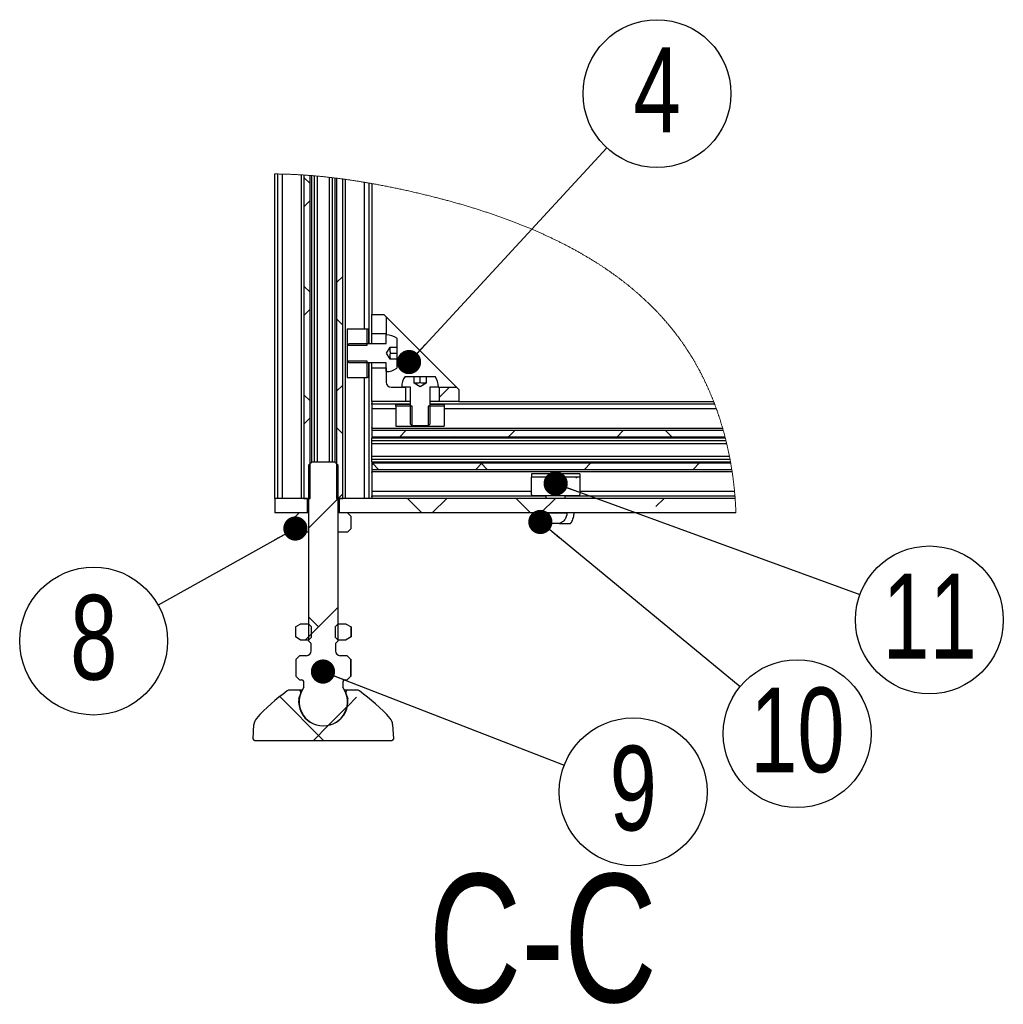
# Model space of a CAD drawing. Header units: millimetres. Extents: x 5 to 594, y 5 to 415.
# Tile 23 of 42: x 415 to 456, y 118 to 158. Entities that reach past the tile are written whole.
import ezdxf

# ---------------------------------------------------------------- set-up
doc = ezdxf.new("R2010")
doc.units = ezdxf.units.MM
doc.layers.add('NOTES', color=6, linetype='Continuous')
doc.layers.add('TRAIT-FINS', color=9, linetype='Continuous')
doc.layers.add('TRAIT-FORT', color=4, linetype='Continuous', lineweight=25)
doc.styles.add('SLDTEXTSTYLE0', font='TXT', dxfattribs={"width": 0.75})
doc.dimstyles.new('SLDDIMSTYLE2', dxfattribs={"dimtxt": 0.18, "dimasz": 1, "dimexe": 0, "dimexo": 0.0625, "dimgap": 0, "dimtad": 0, "dimtih": 1, "dimtoh": 1, "dimdec": 0, "dimrnd": 1e-09, "dimzin": 0, "dimdsep": 46, "dimtxsty": 'Standard', "dimblk1": 'DOT', "dimblk2": 'DOT', "dimsah": 1, "dimcen": 0.09, "dimadec": 0, "dimazin": 0, "dimtfac": 1, "dimtdec": 0, "dimtofl": 0, "dimtmove": 0, "dimatfit": 3, "dimldrblk": 'DOT', "dimfxl": 0, "dimfrac": 2, "dimtolj": 1, "dimtzin": 0, "dimarcsym": 0})

# ---------------------------------------------------------------- blocks, each defined once
blk = doc.blocks.new('SW_HATCH_0')
at = {"layer": 'TRAIT-FINS', "color": 0}
for p, q in [((0, 0.7), (-0.252, 0.952)), ((0, 0), (-0.252, -0.252)), ((1.352, -3.138), (1.1, -3.39)), ((0, -3.79), (-0.252, -3.538)), ((0, -4.49), (-0.252, -4.742)), ((1.352, -5.142), (1.1, -4.89)), ((1.352, -7.628), (1.1, -7.88)), ((5.764, -7.706), (5.35, -8.12)), ((0, -8.28), (-0.252, -8.028)), ((0, -8.98), (-0.252, -9.233)), ((1.352, -9.633), (1.1, -9.38)), ((3.966, -9.504), (3.714, -9.756)), ((5.966, -9.756), (5.963, -9.753)), ((8.457, -9.504), (8.204, -9.756)), ((12.947, -9.504), (12.694, -9.756)), ((14.946, -9.756), (14.694, -9.504)), ((2.614, -10.856), (2.55, -10.92)), ((2.828, -11.108), (2.576, -10.856)), ((7.104, -10.856), (6.852, -11.108)), ((7.318, -11.108), (7.066, -10.856)), ((11.594, -10.856), (11.342, -11.108)), ((16.085, -10.856), (15.832, -11.108)), ((16.065, -10.875), (16.046, -10.856)), ((10.989, -11.461), (11.024, -11.426)), ((1.352, -12.118), (1.164, -12.306)), ((1.15, -12.32), (-0.05, -13.52)), ((4.626, -12.906), (4.026, -12.306)), ((5.654, -12.306), (5.054, -12.906)), ((9.116, -12.906), (8.516, -12.306)), ((10.144, -12.306), (9.544, -12.906)), ((14.635, -12.306), (14.293, -12.647)), ((1.15, -16.811), (-0.05, -18.011)), ((0.35, -17.611), (-0.05, -17.211)), ((0.058, -17.902), (-0.186, -18.146)), ((0.556, -22.306), (-1.253, -20.497)), ((1.928, -20.522), (1.546, -20.904)), ((1.526, -20.925), (0.769, -21.682)), ((0.768, -21.683), (0.144, -22.306))]:
    blk.add_line(p, q, dxfattribs=at)
blk = doc.blocks.new('SW_NOTE_12')
at = {"layer": 'NOTES', "color": 0}
blk.add_circle((2.073, 2.244), 3.055, dxfattribs=at)
at = {"layer": 'NOTES', "color": 0, "insert": (2.078, 4.15), "char_height": 3.5, "attachment_point": 2, "style": 'SLDTEXTSTYLE0'}
blk.add_mtext('4', dxfattribs=at)
blk = doc.blocks.new('_Dot')
at = {"color": 0, "linetype": 'ByBlock', "lineweight": -2}
blk.add_line((-0.5, 0), (-1, 0), dxfattribs=at)
at = {"color": 0, "linetype": 'ByBlock', "const_width": 0.5}
blk.add_lwpolyline([(-0.25, 0, 1), (0.25, 0, 1)], format="xyb", close=True, dxfattribs=at)
blk = doc.blocks.new('SW_NOTE_13')
at = {"layer": 'NOTES', "color": 0}
blk.add_circle((2.87, -1.047), 3.055, dxfattribs=at)
at = {"layer": 'NOTES', "color": 0, "insert": (2.879, 0.859), "char_height": 3.5, "attachment_point": 2, "style": 'SLDTEXTSTYLE0'}
blk.add_mtext('11', dxfattribs=at)
blk = doc.blocks.new('SW_NOTE_14')
at = {"layer": 'NOTES', "color": 0}
blk.add_circle((2.357, -1.943), 3.055, dxfattribs=at)
at = {"layer": 'NOTES', "color": 0, "insert": (2.367, -0.037), "char_height": 3.5, "attachment_point": 2, "style": 'SLDTEXTSTYLE0'}
blk.add_mtext('10', dxfattribs=at)
blk = doc.blocks.new('SW_NOTE_15')
at = {"layer": 'NOTES', "color": 0}
blk.add_circle((2.848, -1.104), 3.055, dxfattribs=at)
at = {"layer": 'NOTES', "color": 0, "insert": (2.853, 0.802), "char_height": 3.5, "attachment_point": 2, "style": 'SLDTEXTSTYLE0'}
blk.add_mtext('9', dxfattribs=at)
blk = doc.blocks.new('SW_NOTE_16')
at = {"layer": 'NOTES', "color": 0}
blk.add_circle((-2.668, -1.488), 3.055, dxfattribs=at)
at = {"layer": 'NOTES', "color": 0, "insert": (-2.663, 0.418), "char_height": 3.5, "attachment_point": 2, "style": 'SLDTEXTSTYLE0'}
blk.add_mtext('8', dxfattribs=at)

msp = doc.modelspace()

# ---------------------------------------------------------------- linework, layer by layer
at = {"color": 7, "linetype": 'Continuous', "lineweight": 18, "flags": 128}
msp.add_lwpolyline([(444.6816, 137.9121), (444.6805, 137.9435), (444.6794, 137.9749), (444.6783, 138.0063), (444.677, 138.0377), (444.6757, 138.0691), (444.6743, 138.1005), (444.6729, 138.1301), (444.6715, 138.1597), (444.67, 138.1893), (444.6685, 138.2188), (444.6669, 138.2484), (444.6652, 138.278), (444.6635, 138.3075), (444.6617, 138.3371), (444.6599, 138.3666), (444.658, 138.3961), (444.6561, 138.4251), (444.6541, 138.4541), (444.652, 138.4831), (444.6499, 138.5121), (444.6485, 138.5321), (444.647, 138.5521), (444.6454, 138.5721), (444.6439, 138.5921), (444.6423, 138.6121), (444.6406, 138.6321), (444.639, 138.6521), (444.6365, 138.6821), (444.6339, 138.7121), (444.6309, 138.7455), (444.6279, 138.7788), (444.6248, 138.8121), (444.6216, 138.8455), (444.6184, 138.8788), (444.6151, 138.9121), (444.6121, 138.9414), (444.609, 138.9707), (444.6059, 139), (444.6027, 139.0293), (444.5995, 139.0586), (444.5969, 139.0821), (444.5942, 139.1057), (444.5914, 139.1293), (444.5881, 139.1578), (444.5847, 139.1863), (444.5812, 139.2148), (444.5777, 139.2433), (444.5741, 139.2718), (444.5706, 139.2998), (444.567, 139.3278), (444.5633, 139.3557), (444.5596, 139.3836), (444.5551, 139.4169), (444.5505, 139.4501), (444.5458, 139.4833), (444.5411, 139.5165), (444.5363, 139.5497), (444.5314, 139.5828), (444.527, 139.6121), (444.5262, 139.6175), (444.5218, 139.6465), (444.5173, 139.6755), (444.5128, 139.7045), (444.512, 139.7099), (444.5075, 139.7382), (444.5029, 139.7665), (444.4983, 139.7948), (444.4937, 139.823), (444.489, 139.8513), (444.4843, 139.879), (444.4795, 139.9067), (444.4747, 139.9344), (444.4699, 139.9621), (444.4659, 139.9845), (444.462, 140.0068), (444.459, 140.0231), (444.4542, 140.0499), (444.4493, 140.0766), (444.4443, 140.1034), (444.4393, 140.1301), (444.4331, 140.1628), (444.4268, 140.1954), (444.4205, 140.2279), (444.4141, 140.2605), (444.4078, 140.2922), (444.4014, 140.324), (444.3949, 140.3556), (444.3883, 140.3873), (444.3817, 140.419), (444.3752, 140.45), (444.3685, 140.4811), (444.3618, 140.5121), (444.3551, 140.5431), (444.3481, 140.5747), (444.3411, 140.6063), (444.3339, 140.6378), (444.3267, 140.6693), (444.3195, 140.7008), (444.3122, 140.7323), (444.3048, 140.7638), (444.2985, 140.7899), (444.2923, 140.816), (444.286, 140.842), (444.2796, 140.8681), (444.2732, 140.8941), (444.2666, 140.9209), (444.2599, 140.9477), (444.2532, 140.9744), (444.2464, 141.0012), (444.2385, 141.0317), (444.2306, 141.0621), (444.2232, 141.0905), (444.2158, 141.1188), (444.2082, 141.1471), (444.2006, 141.1754), (444.193, 141.2036), (444.1854, 141.2314), (444.1778, 141.2591), (444.1701, 141.2867), (444.1624, 141.3144), (444.1609, 141.3197), (444.1527, 141.3488), (444.1444, 141.3778), (444.1361, 141.4068), (444.1346, 141.4121), (444.1261, 141.4414), (444.1177, 141.4701), (444.1092, 141.4987), (444.1007, 141.5273), (444.0921, 141.5559), (444.0835, 141.5844), (444.075, 141.6125), (444.0664, 141.6404), (444.0577, 141.6684), (444.049, 141.6963), (444.04, 141.7248), (444.031, 141.7532), (444.022, 141.7816), (444.0128, 141.81), (444.0036, 141.8384), (443.9944, 141.8667), (443.9851, 141.895), (443.9772, 141.9186), (443.9694, 141.9421), (443.9615, 141.9657), (443.9515, 141.995), (443.9415, 142.0244), (443.9315, 142.0536), (443.9213, 142.0829), (443.9111, 142.1121), (443.9023, 142.1372), (443.8935, 142.1622), (443.8846, 142.1872), (443.8756, 142.2121), (443.8666, 142.2372), (443.8575, 142.2622), (443.8484, 142.2872), (443.8392, 142.3121), (443.8318, 142.3321), (443.8244, 142.3521), (443.8169, 142.3721), (443.8094, 142.3921), (443.8018, 142.4121), (443.7942, 142.4321), (443.7866, 142.4521), (443.779, 142.4721), (443.7712, 142.4921), (443.7635, 142.5121), (443.7529, 142.5392), (443.7423, 142.5663), (443.7316, 142.5934), (443.7209, 142.6204), (443.7101, 142.6473), (443.6994, 142.6738), (443.6887, 142.7002), (443.678, 142.7266), (443.6671, 142.7529), (443.656, 142.7798), (443.6449, 142.8066), (443.6336, 142.8334), (443.6223, 142.8601), (443.611, 142.8868), (443.5996, 142.9135), (443.5881, 142.9401), (443.5766, 142.9667), (443.5651, 142.9932), (443.5534, 143.0197), (443.5417, 143.0462), (443.53, 143.0726), (443.5182, 143.099), (443.5063, 143.1254), (443.4954, 143.1495), (443.4844, 143.1736), (443.4734, 143.1976), (443.4623, 143.2217), (443.4512, 143.2456), (443.44, 143.2696), (443.4277, 143.2957), (443.4154, 143.3217), (443.4031, 143.3477), (443.3907, 143.3737), (443.3782, 143.3996), (443.3656, 143.4255), (443.3531, 143.4514), (443.3415, 143.475), (443.3298, 143.4986), (443.3181, 143.5222), (443.3064, 143.5458), (443.2946, 143.5693), (443.2828, 143.5927), (443.2709, 143.6162), (443.2589, 143.6396), (443.2469, 143.6629), (443.2349, 143.6863), (443.2228, 143.7095), (443.2107, 143.7328), (443.1992, 143.7547), (443.1877, 143.7766), (443.1761, 143.7984), (443.1645, 143.8202), (443.1529, 143.8419), (443.1393, 143.867), (443.1257, 143.8921), (443.1121, 143.9172), (443.0984, 143.9422), (443.0846, 143.9671), (443.0708, 143.992), (443.0569, 144.0169), (443.0441, 144.0396), (443.0313, 144.0623), (443.0184, 144.085), (443.0055, 144.1076), (442.9925, 144.1302), (442.9795, 144.1527), (442.9665, 144.1752), (442.9534, 144.1977), (442.9402, 144.2201), (442.927, 144.2425), (442.9137, 144.2648), (442.9004, 144.2871), (442.8878, 144.3081), (442.8752, 144.3291), (442.8625, 144.35), (442.8498, 144.3709), (442.8371, 144.3917), (442.8235, 144.4138), (442.8098, 144.4358), (442.7962, 144.4578), (442.7825, 144.4797), (442.7687, 144.5016), (442.7549, 144.5235), (442.7418, 144.5441), (442.7287, 144.5646), (442.7155, 144.5851), (442.7023, 144.6055), (442.6891, 144.626), (442.6743, 144.6487), (442.6594, 144.6714), (442.6444, 144.6941), (442.6295, 144.7167), (442.6144, 144.7392), (442.5993, 144.7617), (442.5842, 144.7842), (442.569, 144.8066), (442.5532, 144.8298), (442.5373, 144.853), (442.5214, 144.8761), (442.5055, 144.8991), (442.4894, 144.9221), (442.4734, 144.9451), (442.4572, 144.968), (442.4424, 144.989), (442.4275, 145.0099), (442.4126, 145.0307), (442.3976, 145.0516), (442.3826, 145.0724), (442.3675, 145.0931), (442.3524, 145.1138), (442.3372, 145.1345), (442.322, 145.1551), (442.3068, 145.1757), (442.2915, 145.1963), (442.2762, 145.2168), (442.2617, 145.2361), (442.2471, 145.2553), (442.2325, 145.2745), (442.2179, 145.2937), (442.2032, 145.3129), (442.1876, 145.3332), (442.172, 145.3534), (442.1563, 145.3736), (442.1406, 145.3938), (442.1248, 145.4139), (442.109, 145.4339), (442.094, 145.4528), (442.079, 145.4717), (442.064, 145.4905), (442.0489, 145.5093), (442.0338, 145.5281), (442.0169, 145.5489), (442, 145.5698), (441.9829, 145.5906), (441.9659, 145.6113), (441.9488, 145.632), (441.9316, 145.6527), (441.9144, 145.6733), (441.8972, 145.6939), (441.8807, 145.7134), (441.8643, 145.7329), (441.8477, 145.7523), (441.8312, 145.7717), (441.8146, 145.7911), (441.7979, 145.8104), (441.7822, 145.8286), (441.7664, 145.8467), (441.7506, 145.8648), (441.7347, 145.8829), (441.7188, 145.901), (441.7011, 145.9211), (441.6832, 145.9411), (441.6653, 145.9611), (441.6474, 145.9811), (441.6295, 146.001), (441.6114, 146.0209), (441.5934, 146.0407), (441.5753, 146.0605), (441.5571, 146.0803), (441.5389, 146.1), (441.5207, 146.1197), (441.5024, 146.1393), (441.484, 146.1589), (441.4657, 146.1784), (441.4472, 146.1979), (441.4288, 146.2174), (441.4093, 146.2377), (441.3899, 146.258), (441.3704, 146.2782), (441.3508, 146.2984), (441.3312, 146.3186), (441.3116, 146.3387), (441.2921, 146.3585), (441.2725, 146.3783), (441.2529, 146.3981), (441.2333, 146.4178), (441.2136, 146.4375), (441.1939, 146.4571), (441.1741, 146.4767), (441.1523, 146.4982), (441.1304, 146.5196), (441.1085, 146.541), (441.0865, 146.5623), (441.0644, 146.5836), (441.0423, 146.6048), (441.0201, 146.626), (440.9979, 146.6471), (440.9756, 146.6682), (440.9533, 146.6892), (440.9313, 146.7098), (440.9093, 146.7303), (440.8872, 146.7508), (440.865, 146.7712), (440.8424, 146.792), (440.8198, 146.8126), (440.797, 146.8333), (440.7743, 146.8539), (440.7514, 146.8744), (440.7289, 146.8945), (440.7064, 146.9146), (440.6838, 146.9346), (440.6612, 146.9546), (440.638, 146.9749), (440.6148, 146.9952), (440.5916, 147.0154), (440.5682, 147.0356), (440.5449, 147.0557), (440.5214, 147.0757), (440.498, 147.0957), (440.4745, 147.1157), (440.4509, 147.1355), (440.4274, 147.1553), (440.4037, 147.1751), (440.38, 147.1948), (440.3567, 147.2141), (440.3333, 147.2334), (440.3099, 147.2526), (440.2864, 147.2717), (440.2624, 147.2912), (440.2383, 147.3107), (440.2142, 147.3301), (440.19, 147.3494), (440.1658, 147.3687), (440.1415, 147.388), (440.1172, 147.4072), (440.0928, 147.4263), (440.0684, 147.4454), (440.0439, 147.4644), (440.0194, 147.4834), (439.9948, 147.5024), (439.9702, 147.5213), (439.9455, 147.5401), (439.9228, 147.5573), (439.9001, 147.5745), (439.8773, 147.5917), (439.8545, 147.6088), (439.8317, 147.6258), (439.8088, 147.6429), (439.7839, 147.6613), (439.7588, 147.6798), (439.7338, 147.6981), (439.7087, 147.7165), (439.6835, 147.7348), (439.6588, 147.7527), (439.6339, 147.7705), (439.6091, 147.7883), (439.5842, 147.8061), (439.5587, 147.8242), (439.5332, 147.8422), (439.5077, 147.8602), (439.4821, 147.8781), (439.4564, 147.896), (439.4307, 147.9139), (439.405, 147.9316), (439.3792, 147.9494), (439.3533, 147.9671), (439.3274, 147.9847), (439.3015, 148.0023), (439.2755, 148.0199), (439.2495, 148.0374), (439.2234, 148.0548), (439.1994, 148.0708), (439.1754, 148.0867), (439.1514, 148.1026), (439.1273, 148.1184), (439.1032, 148.1342), (439.0791, 148.1499), (439.0527, 148.1671), (439.0263, 148.1842), (438.9998, 148.2012), (438.9733, 148.2182), (438.9467, 148.2352), (438.9201, 148.2521), (438.8934, 148.2689), (438.864, 148.2874), (438.8346, 148.3059), (438.8051, 148.3242), (438.7755, 148.3426), (438.7459, 148.3608), (438.7163, 148.379), (438.6866, 148.3972), (438.6568, 148.4153), (438.627, 148.4333), (438.5971, 148.4513), (438.5677, 148.4689), (438.5383, 148.4865), (438.5088, 148.504), (438.4792, 148.5215), (438.4528, 148.537), (438.4264, 148.5524), (438.4, 148.5679), (438.3734, 148.5833), (438.3469, 148.5986), (438.3208, 148.6136), (438.2946, 148.6286), (438.2684, 148.6436), (438.2422, 148.6585), (438.2109, 148.6762), (438.1796, 148.6938), (438.1482, 148.7114), (438.1168, 148.729), (438.0853, 148.7464), (438.0538, 148.7638), (438.0222, 148.7812), (437.9905, 148.7985), (437.9588, 148.8158), (437.9271, 148.8329), (437.8953, 148.8501), (437.8634, 148.8672), (437.8334, 148.8832), (437.8032, 148.8992), (437.7731, 148.9152), (437.7429, 148.9311), (437.7126, 148.9469), (437.6804, 148.9637), (437.6483, 148.9804), (437.616, 148.997), (437.5837, 149.0136), (437.5514, 149.0302), (437.519, 149.0467), (437.4884, 149.0622), (437.4578, 149.0776), (437.4271, 149.093), (437.3964, 149.1084), (437.3656, 149.1237), (437.3348, 149.1389), (437.3039, 149.1541), (437.273, 149.1693), (437.2421, 149.1844), (437.2111, 149.1995), (437.1807, 149.2142), (437.1502, 149.2289), (437.1196, 149.2436), (437.089, 149.2582), (437.056, 149.2739), (437.0228, 149.2896), (436.9897, 149.3052), (436.9564, 149.3208), (436.9232, 149.3363), (436.8899, 149.3518), (436.8584, 149.3663), (436.8269, 149.3808), (436.7954, 149.3953), (436.7638, 149.4096), (436.7322, 149.424), (436.7006, 149.4383), (436.6689, 149.4526), (436.6372, 149.4668), (436.6054, 149.4809), (436.5736, 149.4951), (436.5423, 149.5089), (436.511, 149.5227), (436.4796, 149.5364), (436.4483, 149.5501), (436.4163, 149.564), (436.3842, 149.5778), (436.3521, 149.5916), (436.32, 149.6054), (436.2879, 149.6191), (436.2563, 149.6325), (436.2246, 149.6459), (436.1929, 149.6593), (436.1612, 149.6726), (436.1234, 149.6883), (436.0855, 149.7041), (436.0476, 149.7197), (436.0097, 149.7353), (435.9716, 149.7508), (435.9336, 149.7663), (435.899, 149.7803), (435.8644, 149.7942), (435.8298, 149.8081), (435.7951, 149.822), (435.7603, 149.8358), (435.7256, 149.8495), (435.6928, 149.8624), (435.6599, 149.8753), (435.627, 149.8881), (435.5941, 149.9009), (435.5611, 149.9136), (435.5243, 149.9278), (435.4875, 149.9419), (435.4506, 149.956), (435.4136, 149.97), (435.3766, 149.9839), (435.3396, 149.9978), (435.3025, 150.0117), (435.2654, 150.0255), (435.2282, 150.0392), (435.191, 150.0529), (435.1538, 150.0666), (435.1165, 150.0802), (435.0792, 150.0937), (435.0419, 150.1072), (435.0045, 150.1206), (434.967, 150.134), (434.9278, 150.148), (434.8885, 150.1619), (434.8491, 150.1758), (434.8097, 150.1896), (434.7703, 150.2033), (434.7308, 150.217), (434.6931, 150.23), (434.6554, 150.243), (434.6176, 150.2559), (434.5798, 150.2688), (434.5419, 150.2816), (434.504, 150.2944), (434.4661, 150.3071), (434.4281, 150.3198), (434.3883, 150.333), (434.3484, 150.3462), (434.3085, 150.3593), (434.2686, 150.3723), (434.2286, 150.3853), (434.1886, 150.3983), (434.1486, 150.4112), (434.1085, 150.424), (434.0683, 150.4368), (434.0282, 150.4496), (433.988, 150.4623), (433.9477, 150.4749), (433.9098, 150.4868), (433.8718, 150.4986), (433.8337, 150.5104), (433.7957, 150.5221), (433.7576, 150.5338), (433.7136, 150.5472), (433.6695, 150.5606), (433.6254, 150.5739), (433.5812, 150.5871), (433.5371, 150.6003), (433.4936, 150.6132), (433.4501, 150.6261), (433.4066, 150.6388), (433.3631, 150.6516), (433.3186, 150.6645), (433.2741, 150.6774), (433.2295, 150.6902), (433.1849, 150.7029), (433.1403, 150.7156), (433.0956, 150.7282), (433.0509, 150.7408), (433.0062, 150.7533), (432.9614, 150.7658), (432.9166, 150.7782), (432.8718, 150.7905), (432.8269, 150.8028), (432.782, 150.815), (432.737, 150.8272), (432.6958, 150.8383), (432.6545, 150.8493), (432.6132, 150.8603), (432.5719, 150.8713), (432.5305, 150.8822), (432.4892, 150.8931), (432.444, 150.9049), (432.3988, 150.9166), (432.3536, 150.9283), (432.3083, 150.94), (432.263, 150.9515), (432.2177, 150.9631), (432.1723, 150.9745), (432.1224, 150.9871), (432.0724, 150.9996), (432.0224, 151.012), (431.9724, 151.0244), (431.9223, 151.0367), (431.8722, 151.0489), (431.8221, 151.0611), (431.7719, 151.0732), (431.7217, 151.0852), (431.6715, 151.0972), (431.6221, 151.1089), (431.5727, 151.1205), (431.5232, 151.1321), (431.4738, 151.1436), (431.4203, 151.156), (431.3668, 151.1683), (431.3133, 151.1805), (431.2598, 151.1927), (431.2062, 151.2048), (431.1526, 151.2168), (431.102, 151.2281), (431.0514, 151.2393), (431.0008, 151.2504), (430.9502, 151.2615), (430.8995, 151.2725), (430.8488, 151.2834), (430.7981, 151.2943), (430.7474, 151.3051), (430.6966, 151.3158), (430.6458, 151.3264), (430.5959, 151.3368), (430.546, 151.3472), (430.4961, 151.3574), (430.4462, 151.3676), (430.3953, 151.3779), (430.3444, 151.3881), (430.2935, 151.3983), (430.2426, 151.4083), (430.1917, 151.4183), (430.1417, 151.428), (430.0916, 151.4377), (430.0416, 151.4473), (429.9915, 151.4568), (429.9468, 151.4652), (429.9021, 151.4736), (429.8574, 151.4819), (429.8127, 151.4901), (429.7679, 151.4983), (429.7232, 151.5064), (429.6785, 151.5144), (429.6337, 151.5224), (429.5937, 151.5295), (429.5737, 151.533), (429.5337, 151.54), (429.4937, 151.5469), (429.4637, 151.5521), (429.4337, 151.5573), (429.4004, 151.5629), (429.367, 151.5686), (429.3337, 151.5742), (429.3004, 151.5797), (429.267, 151.5853), (429.2337, 151.5908), (429.1971, 151.5967), (429.1605, 151.6027), (429.1239, 151.6086), (429.0873, 151.6144), (429.0519, 151.62), (429.0165, 151.6256), (428.9742, 151.6322), (428.9318, 151.6387), (428.8895, 151.6452), (428.8472, 151.6516), (428.8048, 151.6579), (428.7625, 151.6642), (428.7226, 151.67), (428.6827, 151.6758), (428.6428, 151.6815), (428.6029, 151.6872), (428.563, 151.6928), (428.5337, 151.6969), (428.5283, 151.6976), (428.4848, 151.7036), (428.4413, 151.7095), (428.436, 151.7103), (428.3939, 151.7159), (428.3518, 151.7215), (428.3098, 151.727), (428.2678, 151.7324), (428.2257, 151.7378), (428.1837, 151.7431), (428.1532, 151.7469), (428.1228, 151.7507), (428.0871, 151.755), (428.0514, 151.7593), (428.0157, 151.7636), (427.9831, 151.7674), (427.9505, 151.7713), (427.9179, 151.775), (427.8853, 151.7787), (427.8477, 151.783), (427.81, 151.7871), (427.7724, 151.7913), (427.7347, 151.7953), (427.6971, 151.7993), (427.6595, 151.8033), (427.624, 151.8069), (427.5886, 151.8105), (427.5531, 151.8141), (427.5177, 151.8175), (427.4823, 151.821), (427.4489, 151.8242), (427.4155, 151.8273), (427.3821, 151.8304), (427.3495, 151.8334), (427.3169, 151.8363), (427.2843, 151.8392), (427.2517, 151.842), (427.216, 151.8451), (427.1803, 151.8481), (427.1446, 151.851), (427.1142, 151.8535), (427.0837, 151.8559), (427.0476, 151.8587), (427.0116, 151.8614), (426.9755, 151.8641), (426.9395, 151.8667), (426.9034, 151.8693), (426.8674, 151.8718), (426.8314, 151.8742), (426.8261, 151.8746), (426.7971, 151.8765), (426.7681, 151.8783), (426.7391, 151.8802), (426.7337, 151.8805), (426.7044, 151.8823), (426.668, 151.8845), (426.6316, 151.8866), (426.5953, 151.8886), (426.5589, 151.8906), (426.5226, 151.8925), (426.4863, 151.8944), (426.45, 151.8962), (426.4168, 151.8977), (426.3836, 151.8993), (426.3504, 151.9007), (426.3172, 151.9021), (426.284, 151.9035), (426.2509, 151.9047), (426.2155, 151.9061), (426.1802, 151.9073), (426.1435, 151.9085), (426.1069, 151.9097), (426.0703, 151.9108), (426.0337, 151.9118), (426.0004, 151.9126), (425.967, 151.9134), (425.9337, 151.9142), (425.9004, 151.9148), (425.867, 151.9155), (425.8337, 151.916), (425.8037, 151.9165), (425.7737, 151.9168), (425.7537, 151.9171), (425.7337, 151.9173), (425.7137, 151.9175), (425.6937, 151.9177), (425.6737, 151.9178), (425.6537, 151.9179), (425.6337, 151.918)], dxfattribs=at)
at = {"layer": 'TRAIT-FORT', "color": 4, "linetype": 'Continuous', "lineweight": 25}
for p, q in [((425.6337, 138.5121), (425.6337, 151.918)), ((425.7337, 151.9173), (425.7337, 138.5121)), ((425.9337, 151.9142), (425.9337, 138.5121)), ((426.7337, 138.5121), (426.7337, 151.8805)), ((426.8314, 151.8742), (426.8314, 138.5121)), ((427.0837, 138.5121), (427.0837, 151.8559)), ((427.1446, 151.851), (427.1446, 140.0031)), ((427.2517, 151.842), (427.2517, 140.0121)), ((427.3821, 151.8304), (427.3821, 140.0121)), ((427.8853, 140.0121), (427.8853, 151.7787)), ((428.0157, 140.0121), (428.0157, 151.7636)), ((428.1228, 140.0031), (428.1228, 151.7507)), ((428.1837, 151.7431), (428.1837, 138.5121)), ((428.436, 138.5121), (428.436, 151.7103)), ((428.5337, 151.6969), (428.5337, 138.5121)), ((429.3337, 145.5121), (429.3337, 151.5742)), ((429.5337, 144.9121), (429.5337, 151.54)), ((429.6337, 151.5224), (429.6337, 146.1121)), ((429.6337, 145.3121), (429.6337, 146.1121)), ((429.6337, 146.1121), (430.1357, 146.1121)), ((430.1357, 146.1121), (430.2337, 146.0141)), ((430.2337, 146.0141), (430.2337, 145.3121)), ((430.2337, 146.0141), (433.1357, 143.1121)), ((428.6137, 145.5121), (428.6137, 144.8421)), ((428.6137, 145.5121), (429.4503, 145.5121)), ((429.4503, 144.8421), (429.4503, 145.5121)), ((429.4503, 145.5121), (429.462, 145.5121)), ((429.462, 145.5121), (429.502, 145.5121)), ((429.5137, 145.5121), (429.502, 145.5121)), ((429.5137, 144.9121), (429.5137, 145.5121)), ((430.2337, 145.3121), (429.6337, 145.3121)), ((429.6337, 145.1121), (429.6337, 145.3121)), ((430.2337, 145.3121), (430.2337, 145.2721)), ((430.2337, 144.9121), (430.2337, 145.2721)), ((428.6337, 144.8421), (428.7037, 144.9121)), ((428.7037, 144.9121), (430.2337, 144.9121)), ((429.6337, 144.9121), (429.6337, 145.1121)), ((430.6737, 145.1318), (430.6737, 144.7621)), ((428.6137, 144.8421), (429.4503, 144.8421)), ((428.6137, 144.8421), (428.6137, 144.1821)), ((428.6337, 144.1821), (428.6337, 144.8421)), ((430.247, 144.5121), (430.3914, 144.7621)), ((430.3914, 144.2621), (430.247, 144.5121)), ((430.3914, 144.7621), (430.6737, 144.7621)), ((430.4137, 144.5121), (430.6737, 144.5121)), ((430.6737, 144.7621), (430.6737, 144.5121)), ((430.6737, 144.5121), (430.6737, 144.2621)), ((429.4503, 144.1821), (428.6137, 144.1821)), ((428.6137, 144.1821), (428.6137, 143.5121)), ((428.7037, 144.1121), (428.6337, 144.1821)), ((430.2337, 144.1121), (428.7037, 144.1121)), ((429.4503, 143.5121), (429.4503, 144.1821)), ((429.5137, 143.5121), (429.5137, 144.1121)), ((429.5337, 138.5121), (429.5337, 144.1121)), ((429.6337, 143.9121), (429.6337, 144.1121)), ((430.2337, 143.7521), (430.2337, 144.1121)), ((430.6737, 144.2621), (430.3914, 144.2621)), ((430.6737, 144.2621), (430.6737, 143.8924)), ((429.6337, 142.5121), (429.6337, 143.9121)), ((429.6337, 143.9121), (430.2337, 143.9121)), ((430.2337, 143.9121), (430.2337, 143.3121)), ((428.6137, 143.5121), (429.4503, 143.5121)), ((429.3337, 138.5121), (429.3337, 143.5121)), ((429.462, 143.5121), (429.4503, 143.5121)), ((429.502, 143.5121), (429.462, 143.5121)), ((429.502, 143.5121), (429.5137, 143.5121)), ((431.014, 143.5521), (431.3837, 143.5521)), ((431.3837, 143.2698), (431.3837, 143.5521)), ((431.3837, 143.5521), (431.6337, 143.5521)), ((431.6337, 143.1255), (431.3837, 143.2698)), ((431.6337, 143.2921), (431.6337, 143.5521)), ((431.6337, 143.5521), (431.8837, 143.5521)), ((431.8837, 143.2698), (431.6337, 143.1255)), ((431.8837, 143.5521), (431.8837, 143.2698)), ((431.8837, 143.5521), (432.2534, 143.5521)), ((430.4337, 143.1121), (431.0337, 143.1121)), ((431.2337, 143.1121), (430.8737, 143.1121)), ((431.0337, 143.1121), (431.0337, 142.5121)), ((431.2337, 141.5821), (431.2337, 143.1121)), ((432.3937, 143.1121), (432.0337, 143.1121)), ((432.0337, 143.1121), (432.0337, 141.5821)), ((432.3937, 143.1121), (432.4337, 143.1121)), ((432.4337, 142.5121), (432.4337, 143.1121)), ((432.4337, 143.1121), (433.1357, 143.1121)), ((433.1357, 143.1121), (433.2337, 143.0141)), ((433.2337, 143.0141), (433.2337, 142.5121)), ((431.0337, 142.5121), (429.6337, 142.5121)), ((429.6337, 142.5121), (429.6337, 142.4721)), ((429.6337, 142.4721), (429.6337, 142.4521)), ((429.6337, 142.4121), (429.6337, 142.4521)), ((431.2337, 142.4121), (429.6337, 142.4121)), ((429.6337, 142.4121), (429.6337, 142.3721)), ((431.2337, 142.5121), (431.0337, 142.5121)), ((432.2337, 142.5121), (432.0337, 142.5121)), ((443.8018, 142.4121), (432.0337, 142.4121)), ((432.4337, 142.5121), (432.2337, 142.5121)), ((433.2337, 142.5121), (432.4337, 142.5121)), ((433.2337, 142.5121), (443.7635, 142.5121)), ((429.6337, 142.3721), (429.6337, 142.3121)), ((429.6337, 142.3121), (429.6337, 142.2121)), ((430.6337, 142.2121), (429.6337, 142.2121)), ((429.6337, 142.2121), (429.6337, 141.4743)), ((431.2337, 142.3921), (430.6337, 142.3921)), ((430.6337, 142.3921), (430.6337, 142.3804)), ((430.6337, 142.3404), (430.6337, 142.3804)), ((430.6337, 142.3287), (430.6337, 142.3404)), ((430.6337, 142.3287), (430.6337, 141.4921)), ((431.3037, 142.3287), (430.6337, 142.3287)), ((431.3037, 141.4921), (431.3037, 142.3287)), ((431.9637, 142.3287), (431.9637, 141.4921)), ((432.6337, 142.3287), (431.9637, 142.3287)), ((432.6337, 142.3921), (432.0337, 142.3921)), ((432.6337, 142.3804), (432.6337, 142.3921)), ((432.6337, 142.3804), (432.6337, 142.3404)), ((432.6337, 142.3404), (432.6337, 142.3287)), ((432.6337, 142.3287), (432.6337, 141.4921)), ((443.8756, 142.2121), (432.6337, 142.2121)), ((429.6337, 141.4743), (429.6337, 141.4414)), ((429.6337, 141.4121), (429.6337, 141.4414)), ((429.6337, 141.4121), (444.1346, 141.4121)), ((429.6337, 141.4121), (429.6337, 141.4068)), ((429.6337, 141.4068), (429.6337, 141.3197)), ((429.6337, 141.3144), (429.6337, 141.3197)), ((429.6337, 141.3144), (429.6337, 141.0621)), ((444.1624, 141.3144), (429.6337, 141.3144)), ((430.6337, 141.4921), (431.3037, 141.4921)), ((431.3037, 141.5121), (431.2337, 141.5821)), ((431.9637, 141.5121), (431.3037, 141.5121)), ((431.3037, 141.4921), (431.9637, 141.4921)), ((432.0337, 141.5821), (431.9637, 141.5121)), ((431.9637, 141.4921), (432.6337, 141.4921)), ((429.6337, 141.0621), (444.2306, 141.0621)), ((429.6337, 141.0621), (429.6337, 141.0012)), ((444.2464, 141.0012), (429.6337, 141.0012)), ((429.6337, 140.8941), (429.6337, 141.0012)), ((444.2732, 140.8941), (429.6337, 140.8941)), ((429.6337, 140.7638), (429.6337, 140.8941)), ((444.3048, 140.7638), (429.6337, 140.7638)), ((429.6337, 140.2605), (429.6337, 140.7638)), ((427.0337, 139.8921), (427.1537, 140.0121)), ((428.1137, 140.0121), (427.1537, 140.0121)), ((428.1137, 140.0121), (428.2337, 139.8921)), ((429.6337, 140.2605), (444.4141, 140.2605)), ((429.6337, 140.1301), (429.6337, 140.2605)), ((429.6337, 140.1301), (444.4393, 140.1301)), ((429.6337, 140.0231), (429.6337, 140.1301)), ((429.6337, 140.0231), (429.6337, 139.9621)), ((429.6337, 140.0231), (444.459, 140.0231)), ((444.4699, 139.9621), (429.6337, 139.9621)), ((429.6337, 139.9621), (429.6337, 139.7099)), ((427.0337, 132.6121), (427.0337, 139.8921)), ((428.2337, 139.8921), (428.2337, 132.6121)), ((429.6337, 139.7099), (444.512, 139.7099)), ((429.6337, 139.7045), (429.6337, 139.7099)), ((429.6337, 139.7045), (429.6337, 139.6175)), ((429.6337, 139.6175), (429.6337, 139.6121)), ((444.527, 139.6121), (429.6337, 139.6121)), ((429.6337, 139.5828), (429.6337, 139.6121)), ((429.6337, 139.5828), (429.6337, 139.55)), ((429.6337, 139.55), (429.6337, 138.8121)), ((438.2337, 139.5321), (436.2337, 139.5321)), ((436.2337, 139.5321), (436.2337, 139.5204)), ((436.2337, 139.5204), (436.2337, 139.3921)), ((438.2337, 139.3921), (436.2337, 139.3921)), ((436.2337, 138.6721), (436.2337, 139.3921)), ((438.2337, 139.5321), (438.2337, 139.5204)), ((438.2337, 139.5204), (438.2337, 139.3921)), ((438.2337, 139.3921), (438.2337, 138.6721)), ((429.6337, 138.8121), (436.2337, 138.8121)), ((429.6337, 138.8121), (429.6337, 138.7121)), ((438.2337, 138.8121), (444.6248, 138.8121)), ((425.6337, 138.5121), (425.6337, 137.9121)), ((426.9737, 138.5121), (425.6337, 138.5121)), ((426.8314, 138.5121), (427.0837, 138.5121)), ((426.9737, 137.9121), (426.9737, 138.5121)), ((428.1837, 138.5121), (428.436, 138.5121)), ((428.2937, 138.5121), (428.2937, 137.9121)), ((444.6499, 138.5121), (428.2937, 138.5121)), ((429.6337, 138.7121), (429.6337, 138.6521)), ((429.6337, 138.6521), (429.6337, 138.6121)), ((429.6337, 138.6121), (436.8337, 138.6121)), ((429.6337, 138.5721), (429.6337, 138.6121)), ((429.6337, 138.5721), (429.6337, 138.5521)), ((429.6337, 138.5521), (429.6337, 138.5121)), ((436.2337, 138.6721), (436.2337, 138.6321)), ((436.2337, 138.6321), (438.2337, 138.6321)), ((436.8337, 138.6321), (436.8337, 138.5121)), ((437.6337, 138.5121), (437.6337, 138.6321)), ((437.6337, 138.6121), (444.6423, 138.6121)), ((438.2337, 138.6321), (438.2337, 138.6721)), ((426.9737, 137.9121), (425.6337, 137.9121)), ((426.6337, 137.9121), (426.479, 137.7574)), ((426.479, 137.2668), (426.479, 137.7574)), ((427.0337, 137.9121), (426.6337, 137.9121)), ((427.0337, 137.1121), (427.0337, 137.9121)), ((428.2337, 137.9121), (428.2337, 137.1121)), ((428.6337, 137.9121), (428.2337, 137.9121)), ((444.6816, 137.9121), (428.2937, 137.9121)), ((428.7884, 137.7574), (428.6337, 137.9121)), ((428.7884, 137.2668), (428.7884, 137.7574)), ((436.7672, 137.9121), (437.7002, 137.9121)), ((426.6337, 137.1121), (426.479, 137.2668)), ((428.7884, 137.2668), (428.6337, 137.1121)), ((436.6181, 137.4721), (437.0788, 137.4721)), ((437.3886, 137.4721), (437.0788, 137.4721)), ((437.3886, 137.4721), (437.8528, 137.4721)), ((427.0337, 137.1121), (426.6337, 137.1121)), ((428.6337, 137.1121), (428.2337, 137.1121)), ((426.4868, 133.1984), (426.6837, 133.3121)), ((426.4868, 133.1984), (426.4868, 132.7858)), ((427.0337, 133.3121), (426.6837, 133.3121)), ((427.142, 133.2038), (427.0337, 133.3121)), ((427.142, 132.7804), (427.142, 133.2038)), ((428.2337, 133.3121), (428.1254, 133.2038)), ((428.1254, 133.2038), (428.1254, 132.7804)), ((428.5837, 133.3121), (428.2337, 133.3121)), ((428.5837, 133.3121), (428.7806, 133.1984)), ((428.7806, 133.1984), (428.7883, 133.1939)), ((428.7806, 132.7858), (428.7806, 133.1984)), ((428.7883, 133.1939), (428.7883, 132.7903)), ((426.6837, 132.6721), (426.4868, 132.7858)), ((426.6837, 132.6721), (427.0337, 132.6721)), ((427.0337, 132.6721), (427.142, 132.7804)), ((428.1254, 132.7804), (428.2337, 132.6721)), ((428.2337, 132.6721), (428.5837, 132.6721)), ((428.7806, 132.7858), (428.5837, 132.6721)), ((428.7883, 132.7903), (428.7806, 132.7858)), ((427.1337, 132.5121), (427.0337, 132.6121)), ((427.1337, 132.2121), (427.1337, 132.5121)), ((428.2337, 132.6121), (428.1337, 132.5121)), ((428.1337, 132.5121), (428.1337, 132.2121)), ((426.5057, 131.8741), (426.6437, 132.0121)), ((426.5057, 131.1502), (426.5057, 131.8741)), ((426.9336, 132.0121), (426.6437, 132.0121)), ((428.6237, 132.0121), (428.3338, 132.0121)), ((428.6237, 132.0121), (428.7618, 131.8741)), ((428.7618, 131.8741), (428.783, 131.8521)), ((428.7618, 131.8741), (428.7618, 131.1502)), ((428.783, 131.1721), (428.783, 131.8521)), ((426.6437, 131.0121), (426.5057, 131.1502)), ((426.6437, 131.0121), (426.7337, 131.0121)), ((428.5337, 131.0121), (428.6237, 131.0121)), ((428.7618, 131.1502), (428.6237, 131.0121)), ((428.7618, 131.1502), (428.783, 131.1721)), ((426.8337, 130.7121), (426.8337, 130.9121)), ((428.4337, 130.9121), (428.4337, 130.7121)), ((426.6068, 130.5921), (426.2587, 130.5921)), ((426.7564, 130.5921), (426.6068, 130.5921)), ((426.6186, 130.2321), (426.7008, 130.4579)), ((426.6409, 130.2321), (426.6186, 130.2321)), ((428.6606, 130.5921), (428.511, 130.5921)), ((428.5666, 130.4579), (428.6488, 130.2321)), ((428.6488, 130.2321), (428.6265, 130.2321)), ((429.0087, 130.5921), (428.6606, 130.5921)), ((424.7368, 128.572), (424.7683, 129.1724)), ((430.4991, 129.1724), (430.5306, 128.572)), ((424.7908, 128.5121), (424.7368, 128.572)), ((430.5306, 128.572), (430.4766, 128.5121)), ((424.7908, 128.5121), (430.4766, 128.5121))]:
    msp.add_line(p, q, dxfattribs=at)
for centre, radius, start, end in [((430.2337, 144.5122), 0.76, 54.62194, 90.00033), ((430.2337, 144.5121), 0.76, 270.00027, 305.37605), ((430.4337, 143.3121), 0.2, 180.00006, 269.99994), ((431.6337, 143.1121), 0.76, 144.62389, 179.99967), ((431.6337, 143.1121), 0.76, 0.00048, 35.37561), ((426.9337, 132.2121), 0.2, 270.00067, 359.99848), ((428.3337, 132.2121), 0.2, 180.00152, 269.99933), ((426.7337, 130.9121), 0.1, 0.00152, 90.00019), ((428.5337, 130.9121), 0.1, 90.00152, 179.99848), ((427.6337, 130.1121), 1, 143.12992, 270.00019), ((427.6337, 130.1121), 1, 269.99971, 36.87002), ((430.5638, 124.3232), 7.6408, 125.35072, 138.17858), ((426.2587, 130.3921), 0.2, 90.0008, 125.34671), ((426.6068, 130.4921), 0.1, 340.00074, 90.00038), ((427.6337, 130.1321), 1.02, 174.37399, 5.62601), ((428.6606, 130.4921), 0.1, 89.99962, 199.99926), ((429.0087, 130.3921), 0.2, 54.65329, 89.99835), ((424.7037, 124.3233), 7.6407, 41.82136, 54.64947), ((425.1678, 129.1515), 0.4, 138.17881, 177.00021), ((430.0997, 129.1515), 0.4, 2.99979, 41.82119)]:
    msp.add_arc(centre, radius, start, end, dxfattribs=at)
for points, knots in [([(430.4137, 144.5121), (430.4021, 144.5568), (430.3803, 144.6404), (430.4031, 144.7235), (430.4137, 144.7621)], [0, 0, 0, 0, 0.5344671, 1, 1, 1, 1]), ([(430.4137, 144.2621), (430.4021, 144.3068), (430.3803, 144.3904), (430.4031, 144.4735), (430.4137, 144.5121)], [0, 0, 0, 0, 0.5344671, 1, 1, 1, 1]), ([(431.6337, 143.2921), (431.589, 143.2805), (431.5054, 143.2587), (431.4224, 143.2815), (431.3837, 143.2921)], [0, 0, 0, 0, 0.5344784, 1, 1, 1, 1]), ([(431.8837, 143.2921), (431.839, 143.2805), (431.7554, 143.2587), (431.6724, 143.2815), (431.6337, 143.2921)], [0, 0, 0, 0, 0.5344784, 1, 1, 1, 1]), ([(436.4737, 137.9121), (436.4757, 137.8693), (436.48, 137.7773), (436.5245, 137.6298), (436.5704, 137.5213), (436.6143, 137.473), (436.6164, 137.4707)], [0, 0, 0, 0, 0.2715288, 0.5843277, 0.9798138, 1, 1, 1, 1]), ([(437.0788, 137.4721), (437.0622, 137.4786), (436.9969, 137.5042), (436.8957, 137.5781), (436.8044, 137.7083), (436.77, 137.8272), (436.7678, 137.8958), (436.7672, 137.9121)], [0, 0, 0, 0, 0.093551, 0.3671205, 0.6406934, 0.914264, 1, 1, 1, 1]), ([(437.7002, 137.9121), (437.695, 137.8596), (437.6847, 137.7546), (437.6042, 137.6156), (437.5, 137.5197), (437.4202, 137.4856), (437.3886, 137.4721)], [0, 0, 0, 0, 0.2736452, 0.5472963, 0.8209393, 1, 1, 1, 1]), ([(437.8479, 137.4732), (437.8605, 137.4883), (437.9136, 137.5521), (437.9631, 137.6823), (437.9914, 137.817), (437.9932, 137.8912), (437.9937, 137.9121)], [0, 0, 0, 0, 0.1252133, 0.527499, 0.8669419, 1, 1, 1, 1])]:
    msp.add_open_spline(points, degree=3, knots=knots, dxfattribs=at)

# ---------------------------------------------------------------- block references
at = {"layer": 'NOTES', "color": 211}
for name, p in [('SW_NOTE_12', (439.3481, 152.9943)), ('SW_NOTE_13', (449.8081, 134.5371)), ('SW_NOTE_16', (420.8097, 134.1037)), ('SW_NOTE_14', (444.856, 130.7333)), ('SW_NOTE_15', (437.5891, 127.4903))]:
    msp.add_blockref(name, p, dxfattribs=at)
at = {"layer": 'TRAIT-FINS', "color": 9}
msp.add_blockref('SW_HATCH_0', (427.0837, 150.8184), dxfattribs=at)

# ---------------------------------------------------------------- texts
at = {"layer": 'NOTES', "color": 211, "insert": (436.7002, 122.9922), "char_height": 5.29167, "attachment_point": 2, "style": 'SLDTEXTSTYLE0'}
msp.add_mtext('C-C', dxfattribs=at)

# ---------------------------------------------------------------- leaders
at = {"layer": 'NOTES', "color": 211}
for points in [[(431.1752, 144.1458), (439.3481, 152.9943)], [(437.2349, 139.1266), (449.8081, 134.5371)], [(436.6018, 137.5379), (444.856, 130.7333)], [(426.479, 137.2668), (420.8097, 134.1037)], [(427.6194, 131.3564), (437.5891, 127.4903)]]:
    msp.add_leader(points, dimstyle='SLDDIMSTYLE2', dxfattribs=at)

doc.saveas('drawing.dxf')
